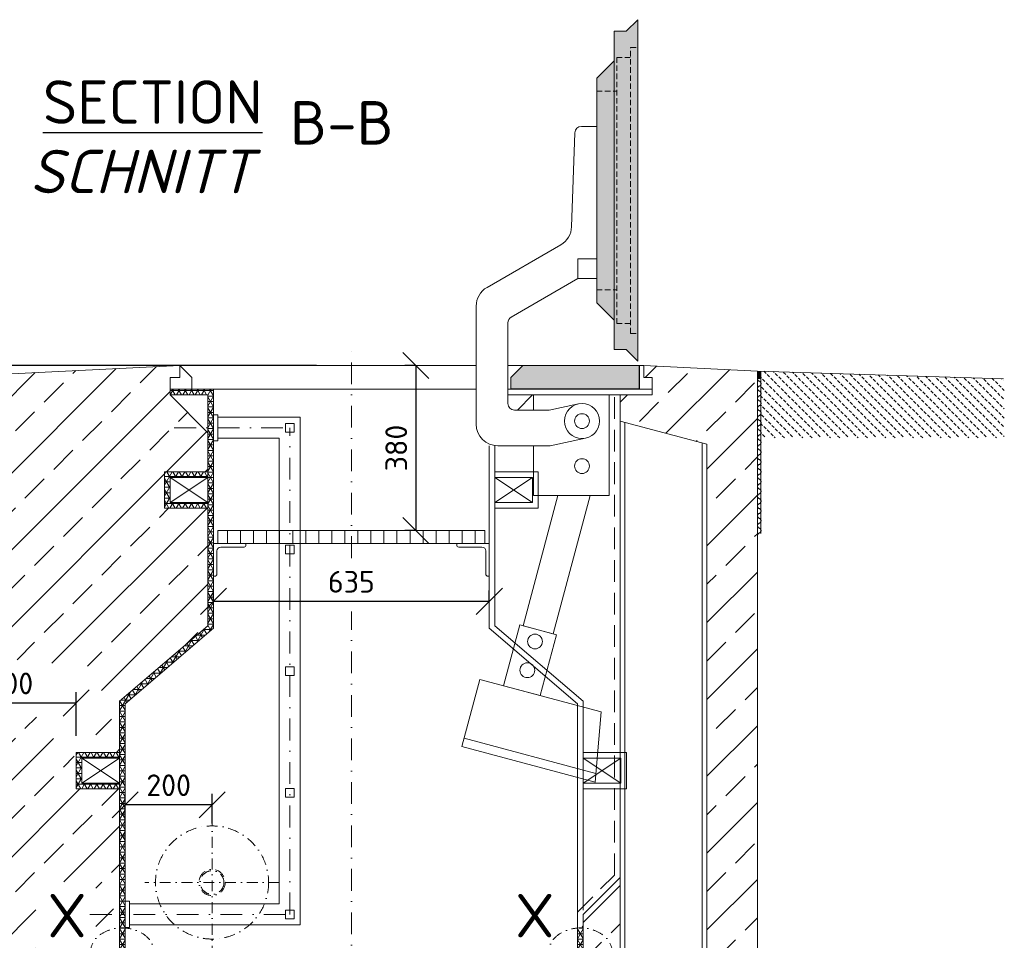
# Model space of a CAD drawing. Header units: millimetres. Extents: x -55620 to 21734, y -13890 to -1910.
# Tile 9 of 10: x 6055 to 8322, y -8462 to -6343. Entities that reach past the tile are written whole.
import ezdxf

# ---------------------------------------------------------------- set-up
doc = ezdxf.new("R2010")
doc.units = ezdxf.units.MM
doc.header["$MEASUREMENT"] = 0
doc.linetypes.add('HIDDEN', pattern=[0.375, 0.25, -0.125])
doc.linetypes.add('STRICHPUNKT2', pattern=[0.5, 0.25, -0.125, 0, -0.125])
for name, color, linetype, lineweight in [('P------T2', 7, 'Continuous', 18), ('P------T7', 7, 'Continuous', 18), ('P-BS----Bem', 7, 'Continuous', 18), ('P-BSWANF', 7, 'Continuous', 18), ('P-SSLEIX', 7, 'STRICHPUNKT2', 18)]:
    doc.layers.add(name, color=color, linetype=linetype, lineweight=lineweight)
doc.styles.get("Standard").update_dxf_attribs({"font": 'isocpeur.ttf'})
doc.dimstyles.new('Kopie von ISO-25', dxfattribs={"dimscale": 20, "dimtxt": 2.5, "dimasz": 3, "dimexe": 1.25, "dimexo": 0.625, "dimgap": 1, "dimtad": 1, "dimtxsty": 'Standard', "dimcen": 2.5, "dimadec": 0, "dimazin": 0, "dimtfac": 1, "dimtmove": 0, "dimatfit": 1, "dimfxl": 0, "dimarcsym": 0})
pattern_1 = [(0, (6552.005, -8346.876), (0, 12.5), []), (60, (6552.005, -8346.876), (-10.82532, 6.25), []), (120, (6552.005, -8346.876), (-10.82532, -6.25), [])]

# ---------------------------------------------------------------- blocks, each defined once
blk = doc.blocks.new('_Oblique')
at = {"color": 0, "linetype": 'ByBlock', "lineweight": -2}
blk.add_line((-0.5, -0.5), (0.5, 0.5), dxfattribs=at)
blk = doc.blocks.new('*D6')
at = {"layer": 'Defpoints', "color": 0, "lineweight": 0, "transparency": 16777216}
for p in [(6501.3, -7681.8), (7136.3, -7681.8), (7136.3, -7681.8)]:
    blk.add_point(p, dxfattribs=at)
at = {"layer": 'P-BS----Bem', "color": 0, "lineweight": -2, "transparency": 16777216}
for p, q in [((6501.3, -7681.8), (6501.3, -7656.8)), ((7136.3, -7681.8), (7136.3, -7656.8)), ((6501.3, -7681.8), (7136.3, -7681.8))]:
    blk.add_line(p, q, dxfattribs=at)
at = {"layer": 'P-BS----Bem', "color": 0, "lineweight": -2, "transparency": 16777216, "xscale": 60, "yscale": 60, "zscale": 60, "rotation": 180}
blk.add_blockref('_Oblique', (6501.3, -7681.8), dxfattribs=at)
at = {"layer": 'P-BS----Bem', "color": 0, "lineweight": -2, "transparency": 16777216, "xscale": 60, "yscale": 60, "zscale": 60}
blk.add_blockref('_Oblique', (7136.3, -7681.8), dxfattribs=at)
at = {"layer": 'P-BS----Bem', "color": 0, "transparency": 16777216, "insert": (6818.8, -7636.8), "char_height": 50, "attachment_point": 5}
blk.add_mtext('635', dxfattribs=at)
blk = doc.blocks.new('*D11')
at = {"layer": 'Defpoints', "color": 0, "lineweight": 0, "transparency": 16777216}
for p in [(5884, -7915.8), (5884, -7915.8), (6185.5, -8071.3)]:
    blk.add_point(p, dxfattribs=at)
at = {"layer": 'P-BS----Bem', "color": 0, "lineweight": -2, "transparency": 16777216}
for p, q in [((5884, -7835.8), (5884, -7890.8)), ((6185.5, -7991.3), (6185.5, -7890.8)), ((6185.5, -7915.8), (5884, -7915.8))]:
    blk.add_line(p, q, dxfattribs=at)
at = {"layer": 'P-BS----Bem', "color": 0, "lineweight": -2, "transparency": 16777216, "xscale": 60, "yscale": 60, "zscale": 60, "rotation": 180}
blk.add_blockref('_Oblique', (5884, -7915.8), dxfattribs=at)
at = {"layer": 'P-BS----Bem', "color": 0, "lineweight": -2, "transparency": 16777216, "xscale": 60, "yscale": 60, "zscale": 60}
blk.add_blockref('_Oblique', (6185.5, -7915.8), dxfattribs=at)
at = {"layer": 'P-BS----Bem', "color": 0, "transparency": 16777216, "insert": (6034.7, -7870.8), "char_height": 50, "attachment_point": 5}
blk.add_mtext('300', dxfattribs=at)
blk = doc.blocks.new('*D21')
at = {"layer": 'Defpoints', "color": 0, "lineweight": 0, "transparency": 16777216}
for p in [(6967.1, -7138.9), (6967.1, -7518.9), (6967.1, -7518.9)]:
    blk.add_point(p, dxfattribs=at)
at = {"layer": 'P-BS----Bem', "color": 0, "lineweight": -2, "transparency": 16777216}
for p, q in [((6967.1, -7138.9), (6942.1, -7138.9)), ((6967.1, -7138.9), (6967.1, -7518.9)), ((6967.1, -7518.9), (6942.1, -7518.9))]:
    blk.add_line(p, q, dxfattribs=at)
at = {"layer": 'P-BS----Bem', "color": 0, "lineweight": -2, "transparency": 16777216, "xscale": 60, "yscale": 60, "zscale": 60}
for p, rotation in [((6967.1, -7138.9), 90), ((6967.1, -7518.9), 270)]:
    blk.add_blockref('_Oblique', p, dxfattribs=dict(at, rotation=rotation))
at = {"layer": 'P-BS----Bem', "color": 0, "transparency": 16777216, "insert": (6922.1, -7328.9), "char_height": 50, "attachment_point": 5, "rotation": 90}
blk.add_mtext('380', dxfattribs=at)
blk = doc.blocks.new('*D32')
at = {"layer": 'Defpoints', "color": 0, "lineweight": 0, "transparency": 16777216}
for p in [(6298.3, -8150.1), (6498.3, -8273), (6298.3, -8328.3)]:
    blk.add_point(p, dxfattribs=at)
at = {"layer": 'P-BS----Bem', "color": 0, "lineweight": -2, "transparency": 16777216}
for p, q in [((6298.3, -8248.3), (6298.3, -8125.1)), ((6498.3, -8193), (6498.3, -8125.1)), ((6498.3, -8150.1), (6298.3, -8150.1))]:
    blk.add_line(p, q, dxfattribs=at)
at = {"layer": 'P-BS----Bem', "color": 0, "lineweight": -2, "transparency": 16777216, "xscale": 60, "yscale": 60, "zscale": 60, "rotation": 180}
blk.add_blockref('_Oblique', (6298.3, -8150.1), dxfattribs=at)
at = {"layer": 'P-BS----Bem', "color": 0, "lineweight": -2, "transparency": 16777216, "xscale": 60, "yscale": 60, "zscale": 60}
blk.add_blockref('_Oblique', (6498.3, -8150.1), dxfattribs=at)
at = {"layer": 'P-BS----Bem', "color": 0, "transparency": 16777216, "insert": (6398.3, -8105.1), "char_height": 50, "attachment_point": 5}
blk.add_mtext('200', dxfattribs=at)
blk = doc.blocks.new('*D35')
at = {"layer": 'Defpoints', "color": 0, "lineweight": 0, "transparency": 16777216}
for p in [(6818.8, -7138.9), (5765.7, -8488.9), (6214.3, -8488.9)]:
    blk.add_point(p, dxfattribs=at)
at = {"layer": 'P-BS----Bem', "color": 0, "lineweight": -2, "transparency": 16777216}
for p, q in [((6738.8, -7138.9), (5740.7, -7138.9)), ((5765.7, -7138.9), (5765.7, -8488.9)), ((6134.3, -8488.9), (5740.7, -8488.9))]:
    blk.add_line(p, q, dxfattribs=at)
at = {"layer": 'P-BS----Bem', "color": 0, "lineweight": -2, "transparency": 16777216, "xscale": 60, "yscale": 60, "zscale": 60}
for p, rotation in [((5765.7, -7138.9), 90), ((5765.7, -8488.9), 270)]:
    blk.add_blockref('_Oblique', p, dxfattribs=dict(at, rotation=rotation))
at = {"layer": 'P-BS----Bem', "color": 0, "transparency": 16777216, "insert": (5720.7, -7813.9), "char_height": 50, "attachment_point": 5, "rotation": 90}
blk.add_mtext('1350', dxfattribs=at)

msp = doc.modelspace()

# ---------------------------------------------------------------- hatches: boundary and pattern name
at = {"lineweight": 0}
h = msp.add_hatch(color=253, dxfattribs=at)
h.dxf.hatch_style = 1
h.paths.add_polyline_path([(7477.769, -6343.193), (7451.269, -6369.693), (7423.769, -6369.693), (7423.769, -7102.477), (7451.269, -7102.477), (7477.769, -7128.977)])
h = msp.add_hatch(color=253, dxfattribs=at)
h.dxf.hatch_style = 1
h.paths.add_polyline_path([(7423.769, -6437.585), (7383.769, -6477.585), (7383.769, -6994.585), (7423.769, -7034.585)])
at = {"lineweight": 9}
h = msp.add_hatch(dxfattribs=at)
h.set_pattern_fill('ANSI33', color=256, scale=500)
h.set_pattern_definition([(45, (6818.76, -8549.38), (-88.388, 88.388), []), (45, (6907.14, -8549.38), (-88.388, 88.388), [62.5, -31.25])])
h.paths.add_polyline_path([(6221.895, -8017.754), (6198.426, -8029.376), (6285.255, -8029.376), (6285.255, -7911.897), (6488.255, -7737.897), (6488.255, -7467.376), (6388.455, -7467.376), (6388.455, -7383.476), (6488.255, -7383.476), (6488.255, -7293.676), (6401.455, -7206.876), (6401.455, -7166.376), (6423.863, -7166.376), (6423.863, -7138.876), (5883.955, -7165.876), (5883.955, -7818.674), (5899.608, -7810.732), (5954.699, -7803.024), (5993.815, -7806.878), (6036.786, -7814.036), (6084.165, -7821.744), (6113.915, -7823.396), (6132.095, -7824.497), (6209.224, -7829.452), (6230.71, -7848.172), (6241.177, -7872.398), (6247.237, -7904.883), (6245.034, -7940.121), (6237.872, -7963.245)])
h.paths.add_polyline_path([(7728.253, -9095.267), (7753.555, -9099.214), (7753.555, -7151.953), (7492.055, -7138.876), (7492.055, -7166.376), (7511.055, -7166.376), (7511.055, -7206.876), (7437.255, -7206.876), (7437.255, -7266.876), (7637.255, -7320.466), (7637.255, -9088.024), (7642.059, -9088.11), (7671.537, -9089.585), (7700.398, -9091.982)])
h.paths.add_polyline_path([(6728.814, -9745.23), (6728.814, -9875.58)], flags=16)
edge = h.paths.add_edge_path()
edge.add_line((7753.555, -9220.457), (7752.546, -9220.621))
edge.add_line((7752.546, -9220.621), (7725.943, -9223.796))
edge.add_line((7725.943, -9223.796), (7697.988, -9226.078))
edge.add_line((7697.988, -9226.078), (7669.059, -9227.436))
edge.add_line((7669.059, -9227.436), (7639.547, -9227.851))
edge.add_line((7639.547, -9227.851), (7637.255, -9227.81))
edge.add_line((7637.255, -9227.81), (7637.255, -9499.876))
edge.add_line((7637.255, -9499.876), (7687.255, -9499.876))
edge.add_line((7687.255, -9499.876), (7687.255, -9409.876))
edge.add_line((7687.255, -9409.876), (7697.255, -9409.876))
edge.add_line((7697.255, -9409.876), (7697.255, -9659.876))
edge.add_line((7697.255, -9659.876), (6057.255, -9659.876))
edge.add_line((6057.255, -9659.876), (6057.255, -9409.876))
edge.add_line((6057.255, -9409.876), (6067.255, -9409.876))
edge.add_line((6067.255, -9409.876), (6067.255, -9499.876))
edge.add_line((6067.255, -9499.876), (6225.255, -9499.876))
edge.add_line((6225.255, -9499.876), (6225.255, -9495.876))
edge.add_arc((6229.255, -9495.876), 4, 90, 180, ccw=False)
edge.add_line((6229.255, -9491.876), (6269.255, -9491.876))
edge.add_arc((6269.255, -9483.876), 8, 270, 360)
edge.add_line((6277.255, -9483.876), (6277.255, -9443.876))
edge.add_arc((6281.255, -9443.876), 4, 90, 180, ccw=False)
edge.add_line((6281.255, -9439.876), (6285.255, -9439.876))
edge.add_line((6285.255, -9439.876), (6285.255, -9355.176))
edge.add_line((6285.255, -9355.176), (6185.455, -9355.176))
edge.add_line((6185.455, -9355.176), (6185.455, -9271.276))
edge.add_line((6185.455, -9271.276), (6285.255, -9271.276))
edge.add_line((6285.255, -9271.276), (6285.255, -8394.288))
edge.add_line((6285.255, -8394.288), (6274.482, -8394.288))
edge.add_line((6274.482, -8394.288), (6274.482, -8389.876))
edge.add_line((6274.482, -8389.876), (6241.755, -8389.876))
edge.add_line((6241.755, -8389.876), (6241.755, -8377.876))
edge.add_line((6241.755, -8377.876), (6274.482, -8377.876))
edge.add_line((6274.482, -8377.876), (6274.482, -8373.464))
edge.add_line((6274.482, -8373.464), (6285.255, -8373.464))
edge.add_line((6285.255, -8373.464), (6285.255, -8113.276))
edge.add_line((6285.255, -8113.276), (6185.455, -8113.276))
edge.add_line((6185.455, -8113.276), (6185.455, -8035.799))
edge.add_line((6185.455, -8035.799), (6160.743, -8048.036))
edge.add_line((6160.743, -8048.036), (6141.461, -8034.822))
edge.add_line((6141.461, -8034.822), (6134.299, -8017.203))
edge.add_line((6134.299, -8017.203), (6133.197, -7992.977))
edge.add_line((6133.197, -7992.977), (6122.73, -7965.998))
edge.add_line((6122.73, -7965.998), (6102.897, -7950.582))
edge.add_line((6102.897, -7950.582), (6072.596, -7942.323))
edge.add_line((6072.596, -7942.323), (6044.499, -7940.671))
edge.add_line((6044.499, -7940.671), (6007.037, -7939.57))
edge.add_line((6007.037, -7939.57), (5980.593, -7939.57))
edge.add_line((5980.593, -7939.57), (5958.005, -7940.121))
edge.add_line((5958.005, -7940.121), (5939.824, -7950.582))
edge.add_line((5939.824, -7950.582), (5907.32, -7975.909))
edge.add_line((5907.32, -7975.909), (5883.955, -7980.717))
edge.add_line((5883.955, -7980.717), (5883.955, -9659.876))
edge.add_line((5883.955, -9659.876), (5502.955, -9659.876))
edge.add_line((5502.955, -9659.876), (5502.955, -9959.876))
edge.add_line((5502.955, -9959.876), (8134.555, -9959.876))
edge.add_line((8134.555, -9959.876), (8134.555, -9659.876))
edge.add_line((8134.555, -9659.876), (7753.555, -9659.876))
edge.add_line((7753.555, -9659.876), (7753.555, -9220.457))
h.paths.add_polyline_path([(6230.806, -8481.874), (6092.552, -8481.874), (6092.552, -8327.127), (6230.806, -8327.127)], flags=16)
at = {"lineweight": 0}
h = msp.add_hatch(color=253, dxfattribs=at)
h.dxf.hatch_style = 1
h.paths.add_polyline_path([(7481.055, -7192.876), (7186.148, -7192.876), (7186.148, -7166.376), (7213.648, -7138.876), (7481.055, -7138.876)])
h = msp.add_hatch(dxfattribs=at)
h.set_pattern_fill('ANSI31', color=256, scale=16, angle=315, style=0)
h.set_pattern_definition([(180, (19202.0823, -15511.6239), (-5e-16, 2), [])])
h.paths.add_polyline_path([(7753.555, -7168.75), (7761.555, -7168.75), (7761.555, -7152.204), (7753.555, -7151.953)])
at = {"lineweight": 13}
h = msp.add_hatch(dxfattribs=at)
h.set_pattern_fill('BETON_UNBEWEHRT', color=256, scale=60, angle=90, pattern_type=2)
h.set_pattern_definition([(135, (8173.684, -7218.436), (-10.6066, -10.6066), [7.5, -3.75])])
h.paths.add_polyline_path([(8321.555, -7179.882), (8319.955, -7179.882), (8319.955, -7169.727), (7761.555, -7152.204), (7761.555, -7305.882), (8321.555, -7305.882), (8321.555, -7224.882)])
at = {"lineweight": 5}
h = msp.add_hatch(dxfattribs=at)
h.set_pattern_fill('NET3', color=256, scale=100)
h.set_pattern_definition(pattern_1)
h.paths.add_polyline_path([(6401.455, -7193.876), (6501.255, -7193.876), (6501.255, -7743.876), (6298.255, -7917.876), (6298.255, -9486.876), (6818.755, -9486.876), (6818.755, -9499.876), (6285.255, -9499.876), (6285.255, -7911.897), (6488.255, -7737.897), (6488.255, -7206.876), (6401.455, -7206.876)])
h = msp.add_hatch(dxfattribs=at)
h.set_pattern_fill('NET3', color=256, scale=100)
h.set_pattern_definition([(0, (7453.755, -8369.326), (0, 12.5), []), (60, (7453.755, -8369.326), (-10.82532, 6.25), []), (120, (7453.755, -8369.326), (-10.82532, -6.25), [])])
h.paths.add_polyline_path([(6488.255, -7383.476), (6388.455, -7383.476), (6388.455, -7467.376), (6488.255, -7467.376), (6488.255, -7454.376), (6401.455, -7454.376), (6401.455, -7396.476), (6488.255, -7396.476)])
h = msp.add_hatch(dxfattribs=at)
h.set_pattern_fill('NET3', color=256, scale=100)
h.set_pattern_definition([(0, (7250.755, -9015.226), (0, 12.5), []), (60, (7250.755, -9015.226), (-10.82532, 6.25), []), (120, (7250.755, -9015.226), (-10.82532, -6.25), [])])
h.paths.add_polyline_path([(6285.255, -8029.376), (6185.455, -8029.376), (6185.455, -8113.276), (6285.255, -8113.276), (6285.255, -8100.276), (6198.455, -8100.276), (6198.455, -8042.376), (6285.255, -8042.376)])
at = {"lineweight": 9}
h = msp.add_hatch(dxfattribs=at)
h.set_pattern_fill('ANSI33', color=256, scale=500)
h.set_pattern_definition([(45, (7394.76, -8908.57), (-88.388, 88.388), []), (45, (7483.14, -8908.57), (-88.388, 88.388), [62.5, -31.25])])
h.paths.add_polyline_path([(7437.255, -8317.261), (7352.255, -8402.261), (7352.255, -9271.276), (7437.255, -9271.276)])
at = {"lineweight": 5}
h = msp.add_hatch(dxfattribs=at)
h.set_pattern_fill('NET3', color=256, scale=100)
h.set_pattern_definition(pattern_1)
h.paths.add_polyline_path([(7352.255, -8427.961), (7339.255, -8437.211), (7339.255, -9486.876), (6818.755, -9486.876), (6818.755, -9499.876), (7352.255, -9499.876)])

# ---------------------------------------------------------------- linework, layer by layer
at = {"linetype": 'HIDDEN', "lineweight": 0, "ltscale": 50}
for p, q in [((7461.459, -7065.125), (7461.459, -6407.045)), ((7461.459, -6407.045), (7477.769, -6407.045)), ((7429.469, -7042.275), (7429.469, -6429.895)), ((7429.469, -6429.895), (7461.459, -6429.895)), ((7383.769, -6507.585), (7429.469, -6507.585)), ((7383.769, -6964.585), (7429.469, -6964.585)), ((7429.469, -7042.275), (7461.459, -7042.275)), ((7461.459, -7065.125), (7477.769, -7065.125))]:
    msp.add_line(p, q, dxfattribs=at)
at = {"color": 1, "lineweight": 0}
msp.add_line((7422.769, -6418.585), (7423.769, -6418.585), dxfattribs=at)
at = {"lineweight": 0}
for p, q in [((7423.769, -6437.585), (7423.769, -7034.585)), ((6423.863, -7138.876), (5883.955, -7165.876)), ((6423.863, -7138.876), (6451.363, -7166.376)), ((6423.863, -7138.876), (6423.863, -7166.376)), ((6423.863, -7138.876), (7106.019, -7138.876)), ((7178.908, -7138.876), (7213.648, -7138.876)), ((7482.055, -7138.876), (7482.055, -7193.876)), ((7482.055, -7138.876), (7492.055, -7138.876)), ((7492.055, -7138.876), (7492.055, -7166.376)), ((7492.055, -7138.876), (7753.555, -7151.953)), ((7753.555, -7151.953), (7753.555, -9659.876)), ((8319.955, -7169.727), (7753.555, -7151.953)), ((7761.555, -7152.204), (7761.555, -7525.882)), ((6423.863, -7166.376), (6401.455, -7166.376)), ((6401.455, -7166.376), (6401.455, -7193.876)), ((6451.363, -7166.376), (6451.363, -7193.876)), ((7492.055, -7166.376), (7511.055, -7166.376)), ((7511.055, -7166.376), (7511.055, -7193.876)), ((7761.555, -7168.75), (7753.555, -7168.75)), ((6401.455, -7206.876), (6401.455, -7193.876)), ((6401.455, -7193.876), (6501.255, -7193.876)), ((6501.255, -7193.876), (7106.019, -7193.876)), ((6501.255, -7743.876), (6501.255, -7193.876)), ((7511.055, -7193.876), (7178.908, -7193.876)), ((7511.055, -7206.876), (7511.055, -7193.876)), ((6488.255, -7206.876), (6401.455, -7206.876)), ((6401.455, -7206.876), (6488.255, -7293.676)), ((6488.255, -7737.897), (6488.255, -7206.876)), ((7178.908, -7206.876), (7511.055, -7206.876)), ((7437.255, -8317.261), (7437.255, -7206.876)), ((6511.255, -7258.051), (6701.255, -7258.051)), ((6701.255, -8426.351), (6701.255, -7258.051)), ((7448.555, -7269.904), (7448.555, -9499.876)), ((6511.255, -7306.351), (6652.955, -7306.351)), ((6652.955, -7306.351), (6652.955, -8378.051)), ((7625.955, -9499.876), (7625.955, -7317.438)), ((6401.455, -7454.376), (6488.255, -7396.476)), ((6401.455, -7396.476), (6488.255, -7454.376)), ((6533.755, -7548.876), (6533.755, -7518.876)), ((6563.755, -7548.876), (6563.755, -7518.876)), ((6593.755, -7548.876), (6593.755, -7518.876)), ((6623.755, -7548.876), (6623.755, -7518.876)), ((6653.755, -7548.876), (6653.755, -7518.876)), ((6683.755, -7548.876), (6683.755, -7518.876)), ((6713.755, -7548.876), (6713.755, -7518.876)), ((6743.755, -7548.876), (6743.755, -7518.876)), ((6773.755, -7548.876), (6773.755, -7518.876)), ((6803.755, -7548.876), (6803.755, -7518.876)), ((6833.755, -7548.876), (6833.755, -7518.876)), ((6863.755, -7548.876), (6863.755, -7518.876)), ((6893.755, -7548.876), (6893.755, -7518.876)), ((6923.755, -7548.876), (6923.755, -7518.876)), ((6953.755, -7548.876), (6953.755, -7518.876)), ((6983.755, -7548.876), (6983.755, -7518.876)), ((7013.755, -7548.876), (7013.755, -7518.876)), ((7043.755, -7548.876), (7043.755, -7518.876)), ((7073.755, -7548.876), (7073.755, -7518.876)), ((7103.755, -7548.876), (7103.755, -7518.876)), ((6488.255, -7737.897), (6285.255, -7911.897)), ((6501.255, -7743.876), (6298.255, -7917.876)), ((6285.255, -7911.897), (6285.255, -9499.876)), ((6298.255, -7917.876), (6298.255, -9486.876)), ((7078.109, -7996.651), (7381.772, -8078.017)), ((6198.455, -8100.276), (6285.255, -8042.376)), ((6198.455, -8042.376), (6285.255, -8100.276)), ((7352.255, -8402.261), (7437.255, -8317.261)), ((6308.255, -8378.051), (6652.955, -8378.051)), ((7339.255, -9486.876), (7339.255, -8396.876)), ((7352.255, -9499.876), (7352.255, -8402.261)), ((6308.255, -8426.351), (6701.255, -8426.351))]:
    msp.add_line(p, q, dxfattribs=at)
at = {"color": 253, "lineweight": 0}
for p, q in [((7236.055, -7206.876), (7201.182, -7241.749)), ((7136.255, -7323.749), (7136.255, -7743.876)), ((7149.255, -7737.897), (7149.255, -7323.749)), ((7149.255, -7454.376), (7236.055, -7396.476)), ((7149.255, -7396.476), (7236.055, -7454.376)), ((7339.255, -7917.876), (7136.255, -7743.876)), ((7352.255, -7911.897), (7149.255, -7737.897)), ((7339.255, -7917.876), (7339.255, -8396.876)), ((7352.255, -7911.897), (7352.255, -8392.803)), ((7352.255, -8100.276), (7439.055, -8042.376)), ((7352.255, -8042.376), (7439.055, -8100.276))]:
    msp.add_line(p, q, dxfattribs=at)
at = {"linetype": 'HIDDEN', "lineweight": 0, "ltscale": 200}
for p, q in [((7424.255, -8311.876), (7424.255, -7206.876)), ((7339.255, -8396.876), (7424.255, -8311.876))]:
    msp.add_line(p, q, dxfattribs=at)
at = {"lineweight": 0}
for points in [[(7451.269, -7102.477), (7423.769, -7102.477), (7423.769, -7034.585), (7383.769, -6994.585), (7383.769, -6477.585), (7423.769, -6437.585), (7423.769, -6369.693), (7451.269, -6369.693), (7477.769, -6343.193), (7477.769, -7128.977)], [(7383.769, -6939.114), (7339.96, -6939.114), (7339.96, -6893.597), (7383.769, -6893.597)], [(7481.055, -7192.876), (7186.148, -7192.876), (7186.148, -7166.376), (7213.648, -7138.876), (7481.055, -7138.876)], [(6511.255, -7252.201), (6501.255, -7252.201), (6501.255, -7312.201), (6511.255, -7312.201)], [(6667.107, -7272.202), (6687.104, -7272.202), (6687.104, -7292.199), (6667.107, -7292.199)], [(7437.255, -9499.876), (7637.255, -9499.876), (7637.255, -7320.466), (7437.255, -7266.876)], [(6401.455, -7396.476), (6488.255, -7396.476), (6488.255, -7454.376), (6401.455, -7454.376)], [(6511.255, -7548.876), (7126.255, -7548.876), (7126.255, -7518.876), (6511.255, -7518.876)], [(6667.107, -7552.202), (6687.104, -7552.202), (6687.104, -7572.199), (6667.107, -7572.199)], [(7253.207, -7898.629), (7169.172, -7876.112), (7206.7, -7736.053), (7290.736, -7758.57)], [(6667.107, -7832.202), (6687.104, -7832.202), (6687.104, -7852.199), (6667.107, -7852.199)], [(7072.933, -8015.969), (7380.098, -8098.274), (7393.497, -7936.22), (7114.344, -7861.421)], [(6198.455, -8042.376), (6285.255, -8042.376), (6285.255, -8100.276), (6198.455, -8100.276)], [(6667.107, -8112.202), (6687.104, -8112.202), (6687.104, -8132.199), (6667.107, -8132.199)], [(6308.255, -8432.201), (6298.255, -8432.201), (6298.255, -8372.201), (6308.255, -8372.201)], [(6667.107, -8392.202), (6687.104, -8392.202), (6687.104, -8412.199), (6667.107, -8412.199)]]:
    msp.add_lwpolyline(points, close=True, dxfattribs=at)
for points in [[(7383.769, -6913.821), (7383.769, -6588.849), (7348.251, -6588.849, 0.40396351), (7333.261, -6603.322), (7325.655, -6819.785, -0.25856006), (7300.686, -6861.33), (7131.019, -6959.287, 0.26794919), (7106.019, -7002.588), (7106.019, -7273.749, 0.41421356), (7156.019, -7323.749), (7276.009, -7323.749), (7357.993, -7306.416)], [(7341.322, -7227.558), (7274.2, -7241.749), (7193.908, -7241.749, -0.41421356), (7178.908, -7226.749), (7178.908, -7040.757, -0.26794919), (7186.408, -7027.767), (7339.96, -6939.114)]]:
    msp.add_lwpolyline(points, format="xyb", dxfattribs=at)
for points in [[(7238.254, -7323.749), (7238.254, -7438.376), (7412.254, -7438.376), (7412.254, -7206.876), (7238.254, -7206.876), (7238.254, -7241.749)], [(6488.255, -7383.476), (6388.455, -7383.476), (6388.455, -7467.376), (6488.255, -7467.376)], [(7368.767, -7438.376), (7283.492, -7756.629), (7213.945, -7737.994), (7294.227, -7438.376)], [(6285.255, -8029.376), (6185.455, -8029.376), (6185.455, -8113.276), (6285.255, -8113.276)]]:
    msp.add_lwpolyline(points, dxfattribs=at)
at = {"color": 253, "lineweight": 0}
for points in [[(7149.255, -7383.476), (7249.055, -7383.476), (7249.055, -7467.376), (7149.255, -7467.376)], [(7352.255, -8029.376), (7452.055, -8029.376), (7452.055, -8113.276), (7352.255, -8113.276)]]:
    msp.add_lwpolyline(points, dxfattribs=at)
for points in [[(7236.055, -7396.476), (7149.255, -7396.476), (7149.255, -7454.376), (7236.055, -7454.376)], [(7439.055, -8042.376), (7352.255, -8042.376), (7352.255, -8100.276), (7439.055, -8100.276)]]:
    msp.add_lwpolyline(points, close=True, dxfattribs=at)
at = {"lineweight": 0}
for points in [[(6518.255, -7556.876), (6571.755, -7556.876, 0.41421356), (6576.255, -7552.376), (6576.255, -7548.876), (6501.255, -7548.876), (6501.255, -7548.876), (6501.255, -7548.876), (6501.255, -7623.876), (6504.755, -7623.876, 0.41421356), (6509.255, -7619.376), (6509.255, -7565.876, -0.41421356)], [(7119.255, -7556.876), (7065.755, -7556.876, -0.41421356), (7061.255, -7552.376), (7061.255, -7548.876), (7136.255, -7548.876), (7136.255, -7548.876), (7136.255, -7548.876), (7136.255, -7623.876), (7132.755, -7623.876, -0.41421356), (7128.255, -7619.376), (7128.255, -7565.876, 0.41421356)]]:
    msp.add_lwpolyline(points, format="xyb", close=True, dxfattribs=at)
for centre, radius in [((7349.658, -7266.987), 40.301), ((7349.658, -7266.987), 17.066), ((7349.658, -7370.6), 17.066), ((7241.502, -7774.243), 17.066), ((7223.811, -7840.266), 17.066)]:
    msp.add_circle(centre, radius, dxfattribs=at)
at = {"layer": 'P-BSWANF'}
for points in [[(7756.689, -7174.781, -0.0441331), (7755.612, -7173.963, -0.04750486), (7754.735, -7173, -0.05098369), (7754.087, -7171.923, -0.05394265), (7753.689, -7170.767, -0.05566997), (7753.555, -7169.572, -0.05566997)], [(7761.619, -7180.843, 0.05949306), (7761.466, -7179.566, 0.05740352), (7761.012, -7178.338, 0.05389692), (7760.275, -7177.204, 0.04989952), (7759.283, -7176.209, 0.04617533), (7758.072, -7175.39, 0.04317976), (7756.691, -7174.779, 0.04317976)], [(7756.691, -7186.908, 0.04317976), (7758.072, -7186.296, 0.04617533), (7759.283, -7185.477, 0.04989952), (7760.275, -7184.482, 0.05389692), (7761.012, -7183.349, 0.05740352), (7761.466, -7182.12, 0.05949306), (7761.619, -7180.843, 0.05949306)], [(7753.555, -7192.114, -0.05566997), (7753.689, -7190.919, -0.05394265), (7754.087, -7189.764, -0.05098369), (7754.735, -7188.686, -0.04750486), (7755.612, -7187.723, -0.0441331), (7756.689, -7186.906, -0.0441331)], [(7756.689, -7197.319, -0.0441331), (7755.612, -7196.502, -0.04750486), (7754.735, -7195.538, -0.05098369), (7754.087, -7194.461, -0.05394265), (7753.689, -7193.305, -0.05566997), (7753.555, -7192.11, -0.05566997)], [(7761.619, -7203.381, 0.05949306), (7761.466, -7202.104, 0.05740352), (7761.012, -7200.876, 0.05389692), (7760.275, -7199.743, 0.04989952), (7759.283, -7198.748, 0.04617533), (7758.072, -7197.929, 0.04317976), (7756.691, -7197.317, 0.04317976)], [(7756.691, -7209.446, 0.04317976), (7758.072, -7208.834, 0.04617533), (7759.283, -7208.015, 0.04989952), (7760.275, -7207.02, 0.05389692), (7761.012, -7205.887, 0.05740352), (7761.466, -7204.658, 0.05949306), (7761.619, -7203.381, 0.05949306)], [(7753.555, -7214.653, -0.05566997), (7753.689, -7213.457, -0.05394265), (7754.087, -7212.302, -0.05098369), (7754.735, -7211.225, -0.04750486), (7755.612, -7210.261, -0.0441331), (7756.689, -7209.444, -0.0441331)], [(7756.689, -7219.857, -0.0441331), (7755.612, -7219.04, -0.04750486), (7754.735, -7218.076, -0.05098369), (7754.087, -7216.999, -0.05394265), (7753.689, -7215.844, -0.05566997), (7753.555, -7214.649, -0.05566997)], [(7761.619, -7225.92, 0.05949306), (7761.466, -7224.643, 0.05740352), (7761.012, -7223.414, 0.05389692), (7760.275, -7222.281, 0.04989952), (7759.283, -7221.286, 0.04617533), (7758.072, -7220.467, 0.04317976), (7756.691, -7219.855, 0.04317976)], [(7756.691, -7231.984, 0.04317976), (7758.072, -7231.373, 0.04617533), (7759.283, -7230.554, 0.04989952), (7760.275, -7229.559, 0.05389692), (7761.012, -7228.425, 0.05740352), (7761.466, -7227.197, 0.05949306), (7761.619, -7225.92, 0.05949306)], [(7753.555, -7237.191, -0.05566997), (7753.689, -7235.996, -0.05394265), (7754.087, -7234.84, -0.05098369), (7754.735, -7233.763, -0.04750486), (7755.612, -7232.8, -0.0441331), (7756.689, -7231.982, -0.0441331)], [(7756.689, -7242.395, -0.0441331), (7755.612, -7241.578, -0.04750486), (7754.735, -7240.615, -0.05098369), (7754.087, -7239.537, -0.05394265), (7753.689, -7238.382, -0.05566997), (7753.555, -7237.187, -0.05566997)], [(7761.619, -7248.458, 0.05949306), (7761.466, -7247.181, 0.05740352), (7761.012, -7245.952, 0.05389692), (7760.275, -7244.819, 0.04989952), (7759.283, -7243.824, 0.04617533), (7758.072, -7243.005, 0.04317976), (7756.691, -7242.393, 0.04317976)], [(7756.691, -7254.523, 0.04317976), (7758.072, -7253.911, 0.04617533), (7759.283, -7253.092, 0.04989952), (7760.275, -7252.097, 0.05389692), (7761.012, -7250.963, 0.05740352), (7761.466, -7249.735, 0.05949306), (7761.619, -7248.458, 0.05949306)], [(7753.555, -7259.729, -0.05566997), (7753.689, -7258.534, -0.05394265), (7754.087, -7257.378, -0.05098369), (7754.735, -7256.301, -0.04750486), (7755.612, -7255.338, -0.0441331), (7756.689, -7254.52, -0.0441331)], [(7756.689, -7264.934, -0.0441331), (7755.612, -7264.116, -0.04750486), (7754.735, -7263.153, -0.05098369), (7754.087, -7262.076, -0.05394265), (7753.689, -7260.92, -0.05566997), (7753.555, -7259.725, -0.05566997)], [(7761.619, -7270.996, 0.05949306), (7761.466, -7269.719, 0.05740352), (7761.012, -7268.491, 0.05389692), (7760.275, -7267.357, 0.04989952), (7759.283, -7266.362, 0.04617533), (7758.072, -7265.543, 0.04317976), (7756.691, -7264.932, 0.04317976)], [(7756.691, -7277.061, 0.04317976), (7758.072, -7276.449, 0.04617533), (7759.283, -7275.63, 0.04989952), (7760.275, -7274.635, 0.05389692), (7761.012, -7273.502, 0.05740352), (7761.466, -7272.273, 0.05949306), (7761.619, -7270.996, 0.05949306)], [(7753.555, -7282.267, -0.05566997), (7753.689, -7281.072, -0.05394265), (7754.087, -7279.917, -0.05098369), (7754.735, -7278.839, -0.04750486), (7755.612, -7277.876, -0.0441331), (7756.689, -7277.059, -0.0441331)], [(7756.689, -7287.472, -0.0441331), (7755.612, -7286.655, -0.04750486), (7754.735, -7285.691, -0.05098369), (7754.087, -7284.614, -0.05394265), (7753.689, -7283.458, -0.05566997), (7753.555, -7282.263, -0.05566997)], [(7761.619, -7293.534, 0.05949306), (7761.466, -7292.257, 0.05740352), (7761.012, -7291.029, 0.05389692), (7760.275, -7289.896, 0.04989952), (7759.283, -7288.9, 0.04617533), (7758.072, -7288.082, 0.04317976), (7756.691, -7287.47, 0.04317976)], [(7756.691, -7299.599, 0.04317976), (7758.072, -7298.987, 0.04617533), (7759.283, -7298.168, 0.04989952), (7760.275, -7297.173, 0.05389692), (7761.012, -7296.04, 0.05740352), (7761.466, -7294.811, 0.05949306), (7761.619, -7293.534, 0.05949306)], [(7753.555, -7304.806, -0.05566997), (7753.689, -7303.61, -0.05394265), (7754.087, -7302.455, -0.05098369), (7754.735, -7301.378, -0.04750486), (7755.612, -7300.414, -0.0441331), (7756.689, -7299.597, -0.0441331)], [(7756.689, -7310.01, -0.0441331), (7755.612, -7309.193, -0.04750486), (7754.735, -7308.229, -0.05098369), (7754.087, -7307.152, -0.05394265), (7753.689, -7305.997, -0.05566997), (7753.555, -7304.801, -0.05566997)], [(7761.619, -7316.073, 0.05949306), (7761.466, -7314.796, 0.05740352), (7761.012, -7313.567, 0.05389692), (7760.275, -7312.434, 0.04989952), (7759.283, -7311.439, 0.04617533), (7758.072, -7310.62, 0.04317976), (7756.691, -7310.008, 0.04317976)], [(7756.691, -7322.137, 0.04317976), (7758.072, -7321.526, 0.04617533), (7759.283, -7320.707, 0.04989952), (7760.275, -7319.712, 0.05389692), (7761.012, -7318.578, 0.05740352), (7761.466, -7317.35, 0.05949306), (7761.619, -7316.073, 0.05949306)], [(7753.555, -7327.344, -0.05566997), (7753.689, -7326.149, -0.05394265), (7754.087, -7324.993, -0.05098369), (7754.735, -7323.916, -0.04750486), (7755.612, -7322.953, -0.0441331), (7756.689, -7322.135, -0.0441331)], [(7756.689, -7332.548, -0.0441331), (7755.612, -7331.731, -0.04750486), (7754.735, -7330.768, -0.05098369), (7754.087, -7329.69, -0.05394265), (7753.689, -7328.535, -0.05566997), (7753.555, -7327.34, -0.05566997)], [(7761.619, -7338.611, 0.05949306), (7761.466, -7337.334, 0.05740352), (7761.012, -7336.105, 0.05389692), (7760.275, -7334.972, 0.04989952), (7759.283, -7333.977, 0.04617533), (7758.072, -7333.158, 0.04317976), (7756.691, -7332.546, 0.04317976)], [(7756.691, -7344.675, 0.04317976), (7758.072, -7344.064, 0.04617533), (7759.283, -7343.245, 0.04989952), (7760.275, -7342.25, 0.05389692), (7761.012, -7341.116, 0.05740352), (7761.466, -7339.888, 0.05949306), (7761.619, -7338.611, 0.05949306)], [(7753.555, -7349.882, -0.05566997), (7753.689, -7348.687, -0.05394265), (7754.087, -7347.531, -0.05098369), (7754.735, -7346.454, -0.04750486), (7755.612, -7345.491, -0.0441331), (7756.689, -7344.673, -0.0441331)], [(7756.689, -7355.087, -0.0441331), (7755.612, -7354.269, -0.04750486), (7754.735, -7353.306, -0.05098369), (7754.087, -7352.229, -0.05394265), (7753.689, -7351.073, -0.05566997), (7753.555, -7349.878, -0.05566997)], [(7761.619, -7361.149, 0.05949306), (7761.466, -7359.872, 0.05740352), (7761.012, -7358.644, 0.05389692), (7760.275, -7357.51, 0.04989952), (7759.283, -7356.515, 0.04617533), (7758.072, -7355.696, 0.04317976), (7756.691, -7355.084, 0.04317976)], [(7756.691, -7367.214, 0.04317976), (7758.072, -7366.602, 0.04617533), (7759.283, -7365.783, 0.04989952), (7760.275, -7364.788, 0.05389692), (7761.012, -7363.655, 0.05740352), (7761.466, -7362.426, 0.05949306), (7761.619, -7361.149, 0.05949306)], [(7753.555, -7372.42, -0.05566997), (7753.689, -7371.225, -0.05394265), (7754.087, -7370.07, -0.05098369), (7754.735, -7368.992, -0.04750486), (7755.612, -7368.029, -0.0441331), (7756.689, -7367.212, -0.0441331)], [(7756.689, -7377.625, -0.0441331), (7755.612, -7376.807, -0.04750486), (7754.735, -7375.844, -0.05098369), (7754.087, -7374.767, -0.05394265), (7753.689, -7373.611, -0.05566997), (7753.555, -7372.416, -0.05566997)], [(7761.619, -7383.687, 0.05949306), (7761.466, -7382.41, 0.05740352), (7761.012, -7381.182, 0.05389692), (7760.275, -7380.048, 0.04989952), (7759.283, -7379.053, 0.04617533), (7758.072, -7378.234, 0.04317976), (7756.691, -7377.623, 0.04317976)], [(7756.691, -7389.752, 0.04317976), (7758.072, -7389.14, 0.04617533), (7759.283, -7388.321, 0.04989952), (7760.275, -7387.326, 0.05389692), (7761.012, -7386.193, 0.05740352), (7761.466, -7384.964, 0.05949306), (7761.619, -7383.687, 0.05949306)], [(7753.555, -7394.959, -0.05566997), (7753.689, -7393.763, -0.05394265), (7754.087, -7392.608, -0.05098369), (7754.735, -7391.531, -0.04750486), (7755.612, -7390.567, -0.0441331), (7756.689, -7389.75, -0.0441331)], [(7756.689, -7400.163, -0.0441331), (7755.612, -7399.346, -0.04750486), (7754.735, -7398.382, -0.05098369), (7754.087, -7397.305, -0.05394265), (7753.689, -7396.15, -0.05566997), (7753.555, -7394.954, -0.05566997)], [(7761.619, -7406.226, 0.05949306), (7761.466, -7404.949, 0.05740352), (7761.012, -7403.72, 0.05389692), (7760.275, -7402.587, 0.04989952), (7759.283, -7401.592, 0.04617533), (7758.072, -7400.773, 0.04317976), (7756.691, -7400.161, 0.04317976)], [(7756.691, -7412.29, 0.04317976), (7758.072, -7411.678, 0.04617533), (7759.283, -7410.86, 0.04989952), (7760.275, -7409.864, 0.05389692), (7761.012, -7408.731, 0.05740352), (7761.466, -7407.503, 0.05949306), (7761.619, -7406.226, 0.05949306)], [(7753.555, -7417.497, -0.05566997), (7753.689, -7416.302, -0.05394265), (7754.087, -7415.146, -0.05098369), (7754.735, -7414.069, -0.04750486), (7755.612, -7413.105, -0.0441331), (7756.689, -7412.288, -0.0441331)], [(7756.689, -7422.701, -0.0441331), (7755.612, -7421.884, -0.04750486), (7754.735, -7420.921, -0.05098369), (7754.087, -7419.843, -0.05394265), (7753.689, -7418.688, -0.05566997), (7753.555, -7417.493, -0.05566997)], [(7761.619, -7428.764, 0.05949306), (7761.466, -7427.487, 0.05740352), (7761.012, -7426.258, 0.05389692), (7760.275, -7425.125, 0.04989952), (7759.283, -7424.13, 0.04617533), (7758.072, -7423.311, 0.04317976), (7756.691, -7422.699, 0.04317976)], [(7756.691, -7434.828, 0.04317976), (7758.072, -7434.217, 0.04617533), (7759.283, -7433.398, 0.04989952), (7760.275, -7432.403, 0.05389692), (7761.012, -7431.269, 0.05740352), (7761.466, -7430.041, 0.05949306), (7761.619, -7428.764, 0.05949306)], [(7753.555, -7440.035, -0.05566997), (7753.689, -7438.84, -0.05394265), (7754.087, -7437.684, -0.05098369), (7754.735, -7436.607, -0.04750486), (7755.612, -7435.644, -0.0441331), (7756.689, -7434.826, -0.0441331)], [(7756.689, -7445.24, -0.0441331), (7755.612, -7444.422, -0.04750486), (7754.735, -7443.459, -0.05098369), (7754.087, -7442.382, -0.05394265), (7753.689, -7441.226, -0.05566997), (7753.555, -7440.031, -0.05566997)], [(7761.619, -7451.302, 0.05949306), (7761.466, -7450.025, 0.05740352), (7761.012, -7448.797, 0.05389692), (7760.275, -7447.663, 0.04989952), (7759.283, -7446.668, 0.04617533), (7758.072, -7445.849, 0.04317976), (7756.691, -7445.237, 0.04317976)], [(7756.691, -7457.367, 0.04317976), (7758.072, -7456.755, 0.04617533), (7759.283, -7455.936, 0.04989952), (7760.275, -7454.941, 0.05389692), (7761.012, -7453.808, 0.05740352), (7761.466, -7452.579, 0.05949306), (7761.619, -7451.302, 0.05949306)], [(7753.555, -7462.573, -0.05566997), (7753.689, -7461.378, -0.05394265), (7754.087, -7460.223, -0.05098369), (7754.735, -7459.145, -0.04750486), (7755.612, -7458.182, -0.0441331), (7756.689, -7457.365, -0.0441331)], [(7756.689, -7467.778, -0.0441331), (7755.612, -7466.96, -0.04750486), (7754.735, -7465.997, -0.05098369), (7754.087, -7464.92, -0.05394265), (7753.689, -7463.764, -0.05566997), (7753.555, -7462.569, -0.05566997)], [(7761.619, -7473.84, 0.05949306), (7761.466, -7472.563, 0.05740352), (7761.012, -7471.335, 0.05389692), (7760.275, -7470.201, 0.04989952), (7759.283, -7469.206, 0.04617533), (7758.072, -7468.387, 0.04317976), (7756.691, -7467.776, 0.04317976)], [(7756.691, -7479.905, 0.04317976), (7758.072, -7479.293, 0.04617533), (7759.283, -7478.474, 0.04989952), (7760.275, -7477.479, 0.05389692), (7761.012, -7476.346, 0.05740352), (7761.466, -7475.117, 0.05949306), (7761.619, -7473.84, 0.05949306)], [(7753.555, -7485.111, -0.05566997), (7753.689, -7483.916, -0.05394265), (7754.087, -7482.761, -0.05098369), (7754.735, -7481.684, -0.04750486), (7755.612, -7480.72, -0.0441331), (7756.689, -7479.903, -0.0441331)], [(7756.689, -7490.316, -0.0441331), (7755.612, -7489.499, -0.04750486), (7754.735, -7488.535, -0.05098369), (7754.087, -7487.458, -0.05394265), (7753.689, -7486.303, -0.05566997), (7753.555, -7485.107, -0.05566997)], [(7761.619, -7496.379, 0.05949306), (7761.466, -7495.102, 0.05740352), (7761.012, -7493.873, 0.05389692), (7760.275, -7492.74, 0.04989952), (7759.283, -7491.745, 0.04617533), (7758.072, -7490.926, 0.04317976), (7756.691, -7490.314, 0.04317976)], [(7756.691, -7502.443, 0.04317976), (7758.072, -7501.831, 0.04617533), (7759.283, -7501.012, 0.04989952), (7760.275, -7500.017, 0.05389692), (7761.012, -7498.884, 0.05740352), (7761.466, -7497.656, 0.05949306), (7761.619, -7496.379, 0.05949306)], [(7753.555, -7507.65, -0.05566997), (7753.689, -7506.455, -0.05394265), (7754.087, -7505.299, -0.05098369), (7754.735, -7504.222, -0.04750486), (7755.612, -7503.258, -0.0441331), (7756.689, -7502.441, -0.0441331)], [(7756.689, -7512.854, -0.0441331), (7755.612, -7512.037, -0.04750486), (7754.735, -7511.074, -0.05098369), (7754.087, -7509.996, -0.05394265), (7753.689, -7508.841, -0.05566997), (7753.555, -7507.646, -0.05566997)], [(7761.619, -7518.917, 0.05949306), (7761.466, -7517.64, 0.05740352), (7761.012, -7516.411, 0.05389692), (7760.275, -7515.278, 0.04989952), (7759.283, -7514.283, 0.04617533), (7758.072, -7513.464, 0.04317976), (7756.691, -7512.852, 0.04317976)], [(7756.691, -7524.981, 0.04317976), (7758.072, -7524.37, 0.04617533), (7759.283, -7523.551, 0.04989952), (7760.275, -7522.556, 0.05389692), (7761.012, -7521.422, 0.05740352), (7761.466, -7520.194, 0.05949306), (7761.619, -7518.917, 0.05949306)], [(7753.555, -7530.188, -0.05566997), (7753.689, -7528.993, -0.05394265), (7754.087, -7527.837, -0.05098369), (7754.735, -7526.76, -0.04750486), (7755.612, -7525.797, -0.0441331), (7756.689, -7524.979, -0.0441331)]]:
    msp.add_lwpolyline(points, format="xyb", dxfattribs=at)
at = {"layer": 'P-SSLEIX', "color": 7, "linetype": 'STRICHPUNKT2', "ltscale": 200}
for p, q in [((6818.755, -7582.192), (6818.755, -7093.876)), ((6818.755, -9048.503), (6818.755, -7704.819))]:
    msp.add_line(p, q, dxfattribs=at)
at = {"layer": 'P-SSLEIX', "color": 7, "linetype": 'STRICHPUNKT2', "lineweight": 0, "ltscale": 200}
for p, q in [((6411.255, -7282.201), (6677.105, -7282.201)), ((6677.105, -8402.201), (6677.105, -7282.201)), ((6217.137, -8402.201), (6677.105, -8402.201))]:
    msp.add_line(p, q, dxfattribs=at)
at = {"layer": 'P-SSLEIX', "color": 7, "linetype": 'STRICHPUNKT2', "ltscale": 100}
for p, q in [((6498.255, -8173.726), (6498.255, -8484.026)), ((6653.405, -8328.876), (6343.105, -8328.876))]:
    msp.add_line(p, q, dxfattribs=at)
for radius in [130.15, 30.15, 27.25]:
    msp.add_circle((6498.255, -8328.876), radius, dxfattribs=at)
msp.add_ellipse((6291.583, -8489.346), major_axis=(73.135, 0), ratio=0.76337451, dxfattribs=at)
at = {"layer": 'P-SSLEIX', "color": 7, "linetype": 'STRICHPUNKT2', "ltscale": 100, "extrusion": (0, 0, -1)}
msp.add_ellipse((7345.927, -8489.346), major_axis=(-73.135, 0), ratio=0.76337451, dxfattribs=at)

# ---------------------------------------------------------------- texts
at = {"layer": 'P------T2', "insert": (4332.603, -7515.754), "char_height": 50, "width": 744.17333, "attachment_point": 1}
msp.add_mtext('\\pi14.587;GROUNDING CONNECTION{\\fISOCPEUR|b0|i1|c0|p34;\\P\\pi46.67;ERDUNGSANSCHLUSS}', dxfattribs=at)
at = {"layer": 'P------T7', "color": 0, "linetype": 'Continuous', "lineweight": 25, "char_height": 100, "attachment_point": 7}
for s, insert in [('{\\LSECTION}', (6108.983, -6582.761)), ('{\\fISOCPEUR|b0|i1|c0|p34;SCHNITT}', (6078.61, -6742.545))]:
    msp.add_mtext(s, dxfattribs=dict(at, insert=insert))
at = {"layer": 'P------T7', "color": 0, "char_height": 100, "attachment_point": 1}
for s, insert in [('B-B', (6677.801, -6530.46)), ('X', (6119.235, -8355.011)), ('X', (7195.813, -8355.011))]:
    msp.add_mtext(s, dxfattribs=dict(at, insert=insert))

# ---------------------------------------------------------------- dimensions: what is measured, and where the dimension line sits
at = {"layer": 'P-BS----Bem', "color": 0}
for base, p1, p2, override, picture, middle in [((5765.707, -8488.876), (6818.755, -7138.876), (6214.292, -8488.876), {"dimexo": 4, "dimblk1": 'Oblique', "dimblk2": 'Oblique', "dimsah": 1}, '*D35', (5720.707, -7813.876)), ((6967.062, -7518.876), (6967.062, -7138.876), (6967.062, -7518.876), {"dimexo": 0, "dimblk1": 'Oblique', "dimblk2": 'Oblique', "dimsah": 1}, '*D21', (6922.062, -7328.876))]:
    dim = msp.add_linear_dim(base=base, p1=p1, p2=p2, angle=90, dimstyle='Kopie von ISO-25', override=override, dxfattribs=at)
    dim.commit()
    dim.dimension.update_dxf_attribs({"geometry": picture, "text_midpoint": middle})
for base, p1, p2, override, picture, middle in [((7136.255, -7681.815), (6501.255, -7681.815), (7136.255, -7681.815), {"dimexo": 0, "dimblk1": 'Oblique', "dimblk2": 'Oblique', "dimsah": 1}, '*D6', (6818.755, -7636.815)), ((6298.255, -8150.127), (6498.255, -8272.977), (6298.255, -8328.326), {"dimexo": 4, "dimblk1": 'Oblique', "dimblk2": 'Oblique', "dimsah": 1}, '*D32', (6398.255, -8105.127))]:
    dim = msp.add_linear_dim(base=base, p1=p1, p2=p2, dimstyle='Kopie von ISO-25', override=override, dxfattribs=at)
    dim.commit()
    dim.dimension.update_dxf_attribs({"geometry": picture, "text_midpoint": middle})
dim = msp.add_linear_dim(base=(5883.955, -7915.814), p1=(6185.455, -8071.326), p2=(5883.955, -7915.814), text='300', dimstyle='Kopie von ISO-25', override={"dimexo": 4, "dimblk1": 'Oblique', "dimblk2": 'Oblique', "dimsah": 1}, dxfattribs=at)
dim.commit()
dim.dimension.update_dxf_attribs({"geometry": '*D11', "text_midpoint": (6034.705, -7870.814)})

doc.saveas('drawing.dxf')
